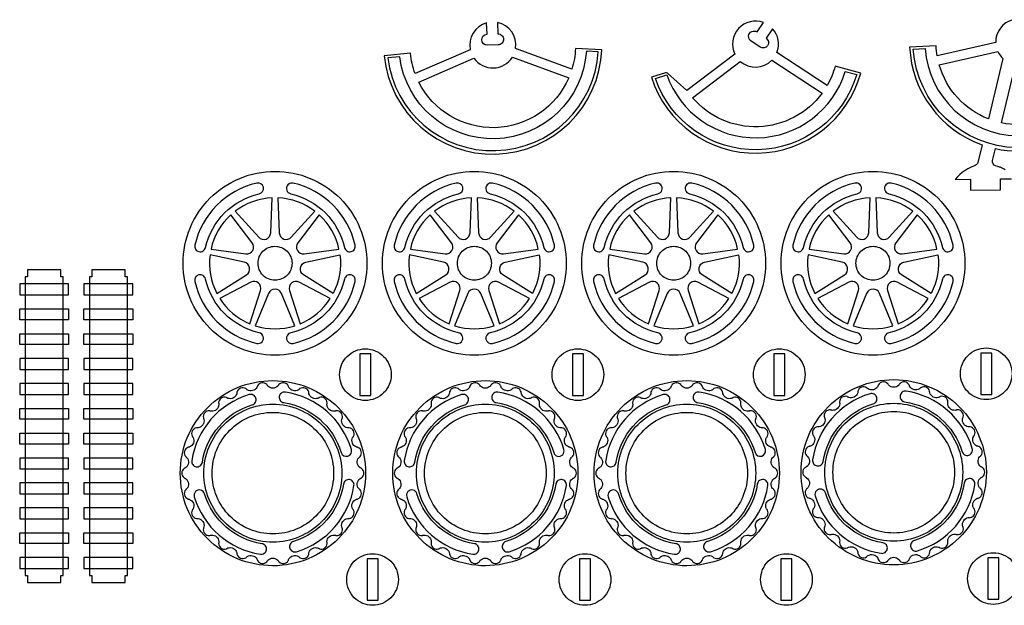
# Model space of a CAD drawing. Extents: x 792.4 to 836.1, y 6.7 to 36.6.
# Tile 2 of 8: x 792.7 to 815.2, y 23.2 to 36.6. Entities that reach past the tile are written whole.
import ezdxf

# ---------------------------------------------------------------- set-up
doc = ezdxf.new("R2010")
doc.units = 0
for name, color, linetype in [('EXTERNAL_CUT', 1, 'CONTINUOUS'), ('INTERNAL_CUT', 5, 'CONTINUOUS'), ('KERF_POCKET_CUT_3MM', 6, 'CONTINUOUS'), ('POCKET_CUT_1_1MM', 3, 'CONTINUOUS')]:
    doc.layers.add(name, color=color, linetype=linetype)

msp = doc.modelspace()

# ---------------------------------------------------------------- linework, layer by layer
at = {"layer": 'EXTERNAL_CUT', "flags": 128}
for points in [[(805.296, 35.488), (804.006, 35.961, 0.396409), (803.597, 36.553), (803.604, 36.292, -0.414214), (803.733, 36.171, -0.414214), (803.612, 36.043), (803.362, 36.035, -1), (803.355, 36.285), (803.347, 36.546, 0.396409), (802.973, 35.931), (801.712, 35.385, -0.063208), (801.605, 35.849), (801.003, 35.788, 0.930566), (805.98, 35.932), (805.377, 35.958, -0.063208), (805.296, 35.488)], [(807.115, 35.3, 0.744898), (811.897, 35.392), (811.315, 35.554, -0.063208), (811.131, 35.115), (809.981, 35.867, 0.284687), (809.883, 36.411), (809.736, 36.196, -1), (809.596, 35.99), (809.389, 36.131, -1), (809.53, 36.337), (809.677, 36.552, 0.676762), (809.019, 35.832), (807.926, 35), (807.483, 35.391, 0.263922), (807.432, 35.401), (807.115, 35.3)], [(815.379, 36.617, 0.349016), (814.985, 36.096), (813.646, 35.788, -0.030871), (813.621, 36.02), (813.017, 35.991, 0.304486), (814.674, 33.757), (814.578, 33.355, -0.237553), (814.517, 33.283), (814.422, 33.243), (814.35, 33.207), (814.283, 33.168), (814.22, 33.124), (814.163, 33.077), (814.11, 33.024), (814.061, 32.966), (814.409, 32.969), (814.411, 32.719), (815.094, 32.725), (815.092, 32.975), (815.347, 32.977)], [(815.198, 33.187), (815.18, 33.199), (815.162, 33.209), (815.145, 33.218), (815.129, 33.226), (815.114, 33.232), (815.098, 33.238), (815.084, 33.243), (815.07, 33.247), (815.056, 33.251), (815.043, 33.255), (815.031, 33.259), (814.981, 33.275, -0.38801), (814.913, 33.399), (814.978, 33.67, 0.454969), (817.999, 35.914)], [(817.396, 35.961, -0.45294), (815.119, 34.258), (815.439, 35.588, 0.955312)], [(800.61, 31.048, -0.414214), (798.508, 28.946, -0.414214), (796.407, 31.048, -0.414214), (798.508, 33.15, -0.414214), (800.61, 31.048)], [(805.167, 31.048, -0.414214), (803.065, 28.946, -0.414214), (800.963, 31.048, -0.414214), (803.065, 33.15, -0.414214), (805.167, 31.048)], [(809.724, 31.048, -0.414214), (807.622, 28.946, -0.414214), (805.52, 31.048, -0.414214), (807.622, 33.15, -0.414214), (809.724, 31.048)], [(814.281, 31.048, -0.414214), (812.179, 28.946, -0.414214), (810.077, 31.048, -0.414214), (812.179, 33.15, -0.414214), (814.281, 31.048)], [(801.165, 28.501, -0.414214), (800.575, 27.911, -0.414214), (799.985, 28.501, -0.414214), (800.575, 29.091, -0.414214), (801.165, 28.501)], [(806.022, 28.501, -0.414214), (805.432, 27.911, -0.414214), (804.842, 28.501, -0.414214), (805.432, 29.091, -0.414214), (806.022, 28.501)], [(810.627, 28.501, -0.414214), (810.037, 27.911, -0.414214), (809.447, 28.501, -0.414214), (810.037, 29.091, -0.414214), (810.627, 28.501)], [(815.358, 28.522, -0.414214), (814.768, 27.932, -0.414214), (814.178, 28.522, -0.414214), (814.768, 29.112, -0.414214), (815.358, 28.522)], [(799.284, 24.432, -0.203461), (799.363, 24.528, -0.203461), (799.487, 24.538, -0.0722), (799.507, 24.528, 0.068231), (799.523, 24.52, 0.239296), (799.642, 24.536, 0.239296), (799.699, 24.641, 0.068231), (799.697, 24.659, -0.0722), (799.695, 24.682, -0.203461), (799.748, 24.794, -0.203461), (799.866, 24.834, -0.0722), (799.888, 24.829, 0.068231), (799.906, 24.825, 0.239296), (800.017, 24.869, 0.239296), (800.048, 24.985, 0.068231), (800.041, 25.002, -0.0722), (800.034, 25.023, -0.203461), (800.059, 25.145, -0.203461), (800.164, 25.211, -0.0722), (800.187, 25.212, 0.068231), (800.205, 25.212, 0.239296), (800.302, 25.282, 0.239296), (800.304, 25.401, 0.068231), (800.294, 25.416, -0.0722), (800.281, 25.435, -0.203461), (800.277, 25.56, -0.203461), (800.363, 25.65, -0.0722), (800.385, 25.655, 0.068231), (800.402, 25.66, 0.239296), (800.48, 25.751, 0.239296), (800.453, 25.867, 0.068231), (800.44, 25.88, -0.0722), (800.423, 25.895, -0.203461), (800.389, 26.015, -0.203461), (800.451, 26.122, -0.0722), (800.471, 26.133, 0.068231), (800.487, 26.142, 0.239296), (800.541, 26.249, 0.239296), (800.487, 26.356, 0.068231), (800.471, 26.364, -0.0722), (800.451, 26.375, -0.203461), (800.389, 26.483, -0.203461), (800.423, 26.603, -0.0722), (800.44, 26.618, 0.068231), (800.453, 26.63, 0.239296), (800.48, 26.747, 0.239296), (800.402, 26.838, 0.068231), (800.385, 26.842, -0.0722), (800.363, 26.848, -0.203461), (800.277, 26.938, -0.203461), (800.281, 27.062, -0.0722), (800.294, 27.081, 0.068231), (800.304, 27.096, 0.239296), (800.302, 27.216, 0.239296), (800.205, 27.286, 0.068231), (800.187, 27.286, -0.0722), (800.164, 27.286, -0.203461), (800.059, 27.353, -0.203461), (800.034, 27.475, -0.0722), (800.041, 27.496, 0.068231), (800.048, 27.513, 0.239296), (800.017, 27.629, 0.239296), (799.906, 27.673, 0.068231), (799.888, 27.669, -0.0722), (799.866, 27.664, -0.203461), (799.748, 27.703, -0.203461), (799.695, 27.816, -0.0722), (799.697, 27.838, 0.068231), (799.699, 27.856, 0.239296), (799.642, 27.962, 0.239296), (799.523, 27.978, 0.068231), (799.507, 27.97, -0.0722), (799.487, 27.959, -0.203461), (799.363, 27.97, -0.203461), (799.284, 28.066, -0.0722), (799.281, 28.088, 0.068231), (799.278, 28.106, 0.239296), (799.197, 28.195, 0.239296), (799.078, 28.182, 0.068231), (799.065, 28.17, -0.0722), (799.047, 28.156, -0.203461), (798.924, 28.136, -0.203461), (798.825, 28.21, -0.0722), (798.816, 28.232, 0.068231), (798.81, 28.248, 0.239296), (798.71, 28.315, 0.239296), (798.598, 28.274, 0.068231), (798.587, 28.259, -0.0722), (798.574, 28.241, -0.203461), (798.459, 28.192, -0.203461), (798.345, 28.241, -0.0722), (798.332, 28.259, 0.068231), (798.321, 28.274, 0.239296), (798.208, 28.315, 0.239296), (798.109, 28.248, 0.068231), (798.102, 28.232, -0.0722), (798.094, 28.21, -0.203461), (797.994, 28.136, -0.203461), (797.871, 28.156, -0.0722), (797.854, 28.17, 0.068231), (797.84, 28.182, 0.239296), (797.721, 28.195, 0.239296), (797.641, 28.106, 0.068231), (797.638, 28.088, -0.0722), (797.635, 28.066, -0.203461), (797.556, 27.97, -0.203461), (797.432, 27.959, -0.0722), (797.412, 27.97, 0.068231), (797.396, 27.978, 0.239296), (797.277, 27.962, 0.239296), (797.22, 27.856, 0.068231), (797.222, 27.838, -0.0722), (797.224, 27.816, -0.203461), (797.171, 27.703, -0.203461), (797.053, 27.664, -0.0722), (797.03, 27.669, 0.068231), (797.013, 27.673, 0.239296), (796.901, 27.629, 0.239296), (796.871, 27.513, 0.068231), (796.877, 27.496, -0.0722), (796.885, 27.475, -0.203461), (796.86, 27.353, -0.203461), (796.755, 27.286, -0.0722), (796.732, 27.286, 0.068231), (796.714, 27.286, 0.239296), (796.616, 27.216, 0.239296), (796.615, 27.096, 0.068231), (796.625, 27.081, -0.0722), (796.637, 27.062, -0.203461), (796.642, 26.938, -0.203461), (796.556, 26.848, -0.0722), (796.534, 26.842, 0.068231), (796.517, 26.838, 0.239296), (796.438, 26.747, 0.239296), (796.466, 26.63, 0.068231), (796.479, 26.618, -0.0722), (796.496, 26.603, -0.203461), (796.53, 26.483, -0.203461), (796.468, 26.375, -0.0722), (796.448, 26.364, 0.068231), (796.432, 26.356, 0.239296), (796.378, 26.249, 0.239296), (796.432, 26.142, 0.068231), (796.448, 26.133, -0.0722), (796.468, 26.122, -0.203461), (796.53, 26.015, -0.203461), (796.496, 25.895, -0.0722), (796.479, 25.88, 0.068231), (796.466, 25.867, 0.239296), (796.438, 25.751, 0.239296), (796.517, 25.66, 0.068231), (796.534, 25.655, -0.0722), (796.556, 25.65, -0.203461), (796.642, 25.56, -0.203461), (796.637, 25.435, -0.0722), (796.625, 25.416, 0.068231), (796.615, 25.401, 0.239296), (796.616, 25.282, 0.239296), (796.714, 25.212, 0.068231), (796.732, 25.212, -0.0722), (796.755, 25.211, -0.203461), (796.86, 25.145, -0.203461), (796.885, 25.023, -0.0722), (796.877, 25.002, 0.068231), (796.871, 24.985, 0.239296), (796.901, 24.869, 0.239296), (797.013, 24.825, 0.068231), (797.03, 24.829, -0.0722), (797.053, 24.834, -0.203461), (797.171, 24.794, -0.203461), (797.224, 24.682, -0.0722), (797.222, 24.659, 0.068231), (797.22, 24.641, 0.239296), (797.277, 24.536, 0.239296), (797.396, 24.52, 0.068231), (797.412, 24.528, -0.0722), (797.432, 24.538, -0.203461), (797.556, 24.528, -0.203461), (797.635, 24.432, -0.0722), (797.638, 24.409, 0.068231), (797.641, 24.391, 0.239296), (797.721, 24.303, 0.239296), (797.84, 24.315, 0.068231), (797.854, 24.327, -0.0722), (797.871, 24.342, -0.203461), (797.994, 24.362, -0.203461), (798.094, 24.287, -0.0722), (798.102, 24.266, 0.068231), (798.109, 24.249, 0.239296), (798.208, 24.183, 0.239296), (798.321, 24.224, 0.068231), (798.332, 24.238, -0.0722), (798.345, 24.257, -0.203461), (798.459, 24.305, -0.203461), (798.574, 24.257, -0.0722), (798.587, 24.238, 0.068231), (798.598, 24.224, 0.239296), (798.71, 24.183, 0.239296), (798.81, 24.249, 0.068231), (798.816, 24.266, -0.0722), (798.825, 24.287, -0.203461), (798.924, 24.362, -0.203461), (799.047, 24.342, -0.0722), (799.065, 24.327, 0.068231), (799.078, 24.315, 0.239296), (799.197, 24.303, 0.239296), (799.278, 24.391, 0.068231), (799.281, 24.409, -0.0722), (799.284, 24.432)], [(804.141, 24.432, -0.203461), (804.22, 24.528, -0.203461), (804.344, 24.538, -0.0722), (804.364, 24.528, 0.068231), (804.38, 24.52, 0.239296), (804.499, 24.536, 0.239296), (804.556, 24.641, 0.068231), (804.554, 24.659, -0.0722), (804.552, 24.682, -0.203461), (804.605, 24.794, -0.203461), (804.723, 24.834, -0.0722), (804.745, 24.829, 0.068231), (804.763, 24.825, 0.239296), (804.874, 24.869, 0.239296), (804.905, 24.985, 0.068231), (804.899, 25.002, -0.0722), (804.891, 25.023, -0.203461), (804.916, 25.145, -0.203461), (805.021, 25.211, -0.0722), (805.044, 25.212, 0.068231), (805.062, 25.212, 0.239296), (805.16, 25.282, 0.239296), (805.161, 25.401, 0.068231), (805.151, 25.416, -0.0722), (805.138, 25.435, -0.203461), (805.134, 25.56, -0.203461), (805.22, 25.65, -0.0722), (805.242, 25.655, 0.068231), (805.259, 25.66, 0.239296), (805.337, 25.751, 0.239296), (805.31, 25.867, 0.068231), (805.297, 25.88, -0.0722), (805.28, 25.895, -0.203461), (805.246, 26.015, -0.203461), (805.308, 26.122, -0.0722), (805.328, 26.133, 0.068231), (805.344, 26.142, 0.239296), (805.398, 26.249, 0.239296), (805.344, 26.356, 0.068231), (805.328, 26.364, -0.0722), (805.308, 26.375, -0.203461), (805.246, 26.483, -0.203461), (805.28, 26.603, -0.0722), (805.297, 26.618, 0.068231), (805.31, 26.63, 0.239296), (805.337, 26.747, 0.239296), (805.259, 26.838, 0.068231), (805.242, 26.842, -0.0722), (805.22, 26.848, -0.203461), (805.134, 26.938, -0.203461), (805.138, 27.062, -0.0722), (805.151, 27.081, 0.068231), (805.161, 27.096, 0.239296), (805.16, 27.216, 0.239296), (805.062, 27.286, 0.068231), (805.044, 27.286, -0.0722), (805.021, 27.286, -0.203461), (804.916, 27.353, -0.203461), (804.891, 27.475, -0.0722), (804.899, 27.496, 0.068231), (804.905, 27.513, 0.239296), (804.874, 27.629, 0.239296), (804.763, 27.673, 0.068231), (804.745, 27.669, -0.0722), (804.723, 27.664, -0.203461), (804.605, 27.703, -0.203461), (804.552, 27.816, -0.0722), (804.554, 27.838, 0.068231), (804.556, 27.856, 0.239296), (804.499, 27.962, 0.239296), (804.38, 27.978, 0.068231), (804.364, 27.97, -0.0722), (804.344, 27.959, -0.203461), (804.22, 27.97, -0.203461), (804.141, 28.066, -0.0722), (804.138, 28.088, 0.068231), (804.135, 28.106, 0.239296), (804.055, 28.195, 0.239296), (803.935, 28.182, 0.068231), (803.922, 28.17, -0.0722), (803.904, 28.156, -0.203461), (803.782, 28.136, -0.203461), (803.682, 28.21, -0.0722), (803.674, 28.232, 0.068231), (803.667, 28.248, 0.239296), (803.567, 28.315, 0.239296), (803.455, 28.274, 0.068231), (803.444, 28.259, -0.0722), (803.431, 28.241, -0.203461), (803.317, 28.192, -0.203461), (803.202, 28.241, -0.0722), (803.189, 28.259, 0.068231), (803.178, 28.274, 0.239296), (803.066, 28.315, 0.239296), (802.966, 28.248, 0.068231), (802.959, 28.232, -0.0722), (802.951, 28.21, -0.203461), (802.851, 28.136, -0.203461), (802.729, 28.156, -0.0722), (802.711, 28.17, 0.068231), (802.698, 28.182, 0.239296), (802.578, 28.195, 0.239296), (802.498, 28.106, 0.068231), (802.495, 28.088, -0.0722), (802.492, 28.066, -0.203461), (802.413, 27.97, -0.203461), (802.289, 27.959, -0.0722), (802.269, 27.97, 0.068231), (802.253, 27.978, 0.239296), (802.134, 27.962, 0.239296), (802.077, 27.856, 0.068231), (802.079, 27.838, -0.0722), (802.081, 27.816, -0.203461), (802.028, 27.703, -0.203461), (801.91, 27.664, -0.0722), (801.888, 27.669, 0.068231), (801.87, 27.673, 0.239296), (801.759, 27.629, 0.239296), (801.728, 27.513, 0.068231), (801.734, 27.496, -0.0722), (801.742, 27.475, -0.203461), (801.717, 27.353, -0.203461), (801.612, 27.286, -0.0722), (801.589, 27.286, 0.068231), (801.571, 27.286, 0.239296), (801.474, 27.216, 0.239296), (801.472, 27.096, 0.068231), (801.482, 27.081, -0.0722), (801.495, 27.062, -0.203461), (801.499, 26.938, -0.203461), (801.413, 26.848, -0.0722), (801.391, 26.842, 0.068231), (801.374, 26.838, 0.239296), (801.296, 26.747, 0.239296), (801.323, 26.63, 0.068231), (801.336, 26.618, -0.0722), (801.353, 26.603, -0.203461), (801.387, 26.483, -0.203461), (801.325, 26.375, -0.0722), (801.305, 26.364, 0.068231), (801.289, 26.356, 0.239296), (801.235, 26.249, 0.239296), (801.289, 26.142, 0.068231), (801.305, 26.133, -0.0722), (801.325, 26.122, -0.203461), (801.387, 26.015, -0.203461), (801.353, 25.895, -0.0722), (801.336, 25.88, 0.068231), (801.323, 25.867, 0.239296), (801.296, 25.751, 0.239296), (801.374, 25.66, 0.068231), (801.391, 25.655, -0.0722), (801.413, 25.65, -0.203461), (801.499, 25.56, -0.203461), (801.495, 25.435, -0.0722), (801.482, 25.416, 0.068231), (801.472, 25.401, 0.239296), (801.474, 25.282, 0.239296), (801.571, 25.212, 0.068231), (801.589, 25.212, -0.0722), (801.612, 25.211, -0.203461), (801.717, 25.145, -0.203461), (801.742, 25.023, -0.0722), (801.734, 25.002, 0.068231), (801.728, 24.985, 0.239296), (801.759, 24.869, 0.239296), (801.87, 24.825, 0.068231), (801.888, 24.829, -0.0722), (801.91, 24.834, -0.203461), (802.028, 24.794, -0.203461), (802.081, 24.682, -0.0722), (802.079, 24.659, 0.068231), (802.077, 24.641, 0.239296), (802.134, 24.536, 0.239296), (802.253, 24.52, 0.068231), (802.269, 24.528, -0.0722), (802.289, 24.538, -0.203461), (802.413, 24.528, -0.203461), (802.492, 24.432, -0.0722), (802.495, 24.409, 0.068231), (802.498, 24.391, 0.239296), (802.578, 24.303, 0.239296), (802.698, 24.315, 0.068231), (802.711, 24.327, -0.0722), (802.729, 24.342, -0.203461), (802.851, 24.362, -0.203461), (802.951, 24.287, -0.0722), (802.959, 24.266, 0.068231), (802.966, 24.249, 0.239296), (803.066, 24.183, 0.239296), (803.178, 24.224, 0.068231), (803.189, 24.238, -0.0722), (803.202, 24.257, -0.203461), (803.317, 24.305, -0.203461), (803.431, 24.257, -0.0722), (803.444, 24.238, 0.068231), (803.455, 24.224, 0.239296), (803.567, 24.183, 0.239296), (803.667, 24.249, 0.068231), (803.674, 24.266, -0.0722), (803.682, 24.287, -0.203461), (803.782, 24.362, -0.203461), (803.904, 24.342, -0.0722), (803.922, 24.327, 0.068231), (803.935, 24.315, 0.239296), (804.055, 24.303, 0.239296), (804.135, 24.391, 0.068231), (804.138, 24.409, -0.0722), (804.141, 24.432)], [(808.746, 24.432, -0.203461), (808.825, 24.528, -0.203461), (808.949, 24.538, -0.0722), (808.969, 24.528, 0.068231), (808.985, 24.52, 0.239296), (809.104, 24.536, 0.239296), (809.161, 24.641, 0.068231), (809.159, 24.659, -0.0722), (809.157, 24.682, -0.203461), (809.21, 24.794, -0.203461), (809.328, 24.834, -0.0722), (809.35, 24.829, 0.068231), (809.368, 24.825, 0.239296), (809.479, 24.869, 0.239296), (809.51, 24.985, 0.068231), (809.504, 25.002, -0.0722), (809.496, 25.023, -0.203461), (809.521, 25.145, -0.203461), (809.626, 25.211, -0.0722), (809.649, 25.212, 0.068231), (809.667, 25.212, 0.239296), (809.765, 25.282, 0.239296), (809.766, 25.401, 0.068231), (809.756, 25.416, -0.0722), (809.743, 25.435, -0.203461), (809.739, 25.56, -0.203461), (809.825, 25.65, -0.0722), (809.847, 25.655, 0.068231), (809.864, 25.66, 0.239296), (809.942, 25.751, 0.239296), (809.915, 25.867, 0.068231), (809.902, 25.88, -0.0722), (809.885, 25.895, -0.203461), (809.851, 26.015, -0.203461), (809.913, 26.122, -0.0722), (809.933, 26.133, 0.068231), (809.949, 26.142, 0.239296), (810.003, 26.249, 0.239296), (809.949, 26.356, 0.068231), (809.933, 26.364, -0.0722), (809.913, 26.375, -0.203461), (809.851, 26.483, -0.203461), (809.885, 26.603, -0.0722), (809.902, 26.618, 0.068231), (809.915, 26.63, 0.239296), (809.942, 26.747, 0.239296), (809.864, 26.838, 0.068231), (809.847, 26.842, -0.0722), (809.825, 26.848, -0.203461), (809.739, 26.938, -0.203461), (809.743, 27.062, -0.0722), (809.756, 27.081, 0.068231), (809.766, 27.096, 0.239296), (809.765, 27.216, 0.239296), (809.667, 27.286, 0.068231), (809.649, 27.286, -0.0722), (809.626, 27.286, -0.203461), (809.521, 27.353, -0.203461), (809.496, 27.475, -0.0722), (809.504, 27.496, 0.068231), (809.51, 27.513, 0.239296), (809.479, 27.629, 0.239296), (809.368, 27.673, 0.068231), (809.35, 27.669, -0.0722), (809.328, 27.664, -0.203461), (809.21, 27.703, -0.203461), (809.157, 27.816, -0.0722), (809.159, 27.838, 0.068231), (809.161, 27.856, 0.239296), (809.104, 27.962, 0.239296), (808.985, 27.978, 0.068231), (808.969, 27.97, -0.0722), (808.949, 27.959, -0.203461), (808.825, 27.97, -0.203461), (808.746, 28.066, -0.0722), (808.743, 28.088, 0.068231), (808.74, 28.106, 0.239296), (808.66, 28.195, 0.239296), (808.54, 28.182, 0.068231), (808.527, 28.17, -0.0722), (808.509, 28.156, -0.203461), (808.387, 28.136, -0.203461), (808.287, 28.21, -0.0722), (808.279, 28.232, 0.068231), (808.272, 28.248, 0.239296), (808.172, 28.315, 0.239296), (808.06, 28.274, 0.068231), (808.049, 28.259, -0.0722), (808.036, 28.241, -0.203461), (807.922, 28.192, -0.203461), (807.807, 28.241, -0.0722), (807.794, 28.259, 0.068231), (807.783, 28.274, 0.239296), (807.671, 28.315, 0.239296), (807.571, 28.248, 0.068231), (807.564, 28.232, -0.0722), (807.556, 28.21, -0.203461), (807.456, 28.136, -0.203461), (807.334, 28.156, -0.0722), (807.316, 28.17, 0.068231), (807.303, 28.182, 0.239296), (807.183, 28.195, 0.239296), (807.103, 28.106, 0.068231), (807.1, 28.088, -0.0722), (807.097, 28.066, -0.203461), (807.018, 27.97, -0.203461), (806.894, 27.959, -0.0722), (806.874, 27.97, 0.068231), (806.858, 27.978, 0.239296), (806.739, 27.962, 0.239296), (806.682, 27.856, 0.068231), (806.684, 27.838, -0.0722), (806.686, 27.816, -0.203461), (806.633, 27.703, -0.203461), (806.515, 27.664, -0.0722), (806.493, 27.669, 0.068231), (806.475, 27.673, 0.239296), (806.364, 27.629, 0.239296), (806.333, 27.513, 0.068231), (806.34, 27.496, -0.0722), (806.347, 27.475, -0.203461), (806.322, 27.353, -0.203461), (806.217, 27.286, -0.0722), (806.194, 27.286, 0.068231), (806.176, 27.286, 0.239296), (806.079, 27.216, 0.239296), (806.077, 27.096, 0.068231), (806.087, 27.081, -0.0722), (806.1, 27.062, -0.203461), (806.104, 26.938, -0.203461), (806.018, 26.848, -0.0722), (805.996, 26.842, 0.068231), (805.979, 26.838, 0.239296), (805.901, 26.747, 0.239296), (805.928, 26.63, 0.068231), (805.941, 26.618, -0.0722), (805.958, 26.603, -0.203461), (805.992, 26.483, -0.203461), (805.93, 26.375, -0.0722), (805.91, 26.364, 0.068231), (805.894, 26.356, 0.239296), (805.84, 26.249, 0.239296), (805.894, 26.142, 0.068231), (805.91, 26.133, -0.0722), (805.93, 26.122, -0.203461), (805.992, 26.015, -0.203461), (805.958, 25.895, -0.0722), (805.941, 25.88, 0.068231), (805.928, 25.867, 0.239296), (805.901, 25.751, 0.239296), (805.979, 25.66, 0.068231), (805.996, 25.655, -0.0722), (806.018, 25.65, -0.203461), (806.104, 25.56, -0.203461), (806.1, 25.435, -0.0722), (806.087, 25.416, 0.068231), (806.077, 25.401, 0.239296), (806.079, 25.282, 0.239296), (806.176, 25.212, 0.068231), (806.194, 25.212, -0.0722), (806.217, 25.211, -0.203461), (806.322, 25.145, -0.203461), (806.347, 25.023, -0.0722), (806.34, 25.002, 0.068231), (806.333, 24.985, 0.239296), (806.364, 24.869, 0.239296), (806.475, 24.825, 0.068231), (806.493, 24.829, -0.0722), (806.515, 24.834, -0.203461), (806.633, 24.794, -0.203461), (806.686, 24.682, -0.0722), (806.684, 24.659, 0.068231), (806.682, 24.641, 0.239296), (806.739, 24.536, 0.239296), (806.858, 24.52, 0.068231), (806.874, 24.528, -0.0722), (806.894, 24.538, -0.203461), (807.018, 24.528, -0.203461), (807.097, 24.432, -0.0722), (807.1, 24.409, 0.068231), (807.103, 24.391, 0.239296), (807.183, 24.303, 0.239296), (807.303, 24.315, 0.068231), (807.316, 24.327, -0.0722), (807.334, 24.342, -0.203461), (807.456, 24.362, -0.203461), (807.556, 24.287, -0.0722), (807.564, 24.266, 0.068231), (807.571, 24.249, 0.239296), (807.671, 24.183, 0.239296), (807.783, 24.224, 0.068231), (807.794, 24.238, -0.0722), (807.807, 24.257, -0.203461), (807.922, 24.305, -0.203461), (808.036, 24.257, -0.0722), (808.049, 24.238, 0.068231), (808.06, 24.224, 0.239296), (808.172, 24.183, 0.239296), (808.272, 24.249, 0.068231), (808.279, 24.266, -0.0722), (808.287, 24.287, -0.203461), (808.387, 24.362, -0.203461), (808.509, 24.342, -0.0722), (808.527, 24.327, 0.068231), (808.54, 24.315, 0.239296), (808.66, 24.303, 0.239296), (808.74, 24.391, 0.068231), (808.743, 24.409, -0.0722), (808.746, 24.432)], [(813.477, 24.452, -0.203461), (813.556, 24.549, -0.203461), (813.68, 24.559, -0.0722), (813.7, 24.549, 0.068231), (813.716, 24.54, 0.239296), (813.835, 24.557, 0.239296), (813.892, 24.662, 0.068231), (813.89, 24.68, -0.0722), (813.888, 24.703, -0.203461), (813.942, 24.815, -0.203461), (814.06, 24.854, -0.0722), (814.082, 24.849, 0.068231), (814.099, 24.845, 0.239296), (814.211, 24.889, 0.239296), (814.241, 25.005, 0.068231), (814.235, 25.022, -0.0722), (814.227, 25.044, -0.203461), (814.252, 25.166, -0.203461), (814.357, 25.232, -0.0722), (814.38, 25.233, 0.068231), (814.398, 25.233, 0.239296), (814.496, 25.302, 0.239296), (814.498, 25.422, 0.068231), (814.487, 25.437, -0.0722), (814.475, 25.456, -0.203461), (814.47, 25.58, -0.203461), (814.556, 25.67, -0.0722), (814.578, 25.676, 0.068231), (814.596, 25.681, 0.239296), (814.674, 25.771, 0.239296), (814.647, 25.888, 0.068231), (814.633, 25.9, -0.0722), (814.617, 25.916, -0.203461), (814.582, 26.035, -0.203461), (814.644, 26.143, -0.0722), (814.664, 26.154, 0.068231), (814.68, 26.163, 0.239296), (814.734, 26.27, 0.239296), (814.68, 26.376, 0.068231), (814.664, 26.385, -0.0722), (814.644, 26.396, -0.203461), (814.582, 26.504, -0.203461), (814.617, 26.623, -0.0722), (814.633, 26.639, 0.068231), (814.647, 26.651, 0.239296), (814.674, 26.768, 0.239296), (814.596, 26.858, 0.068231), (814.578, 26.863, -0.0722), (814.556, 26.869, -0.203461), (814.47, 26.959, -0.203461), (814.475, 27.083, -0.0722), (814.487, 27.102, 0.068231), (814.498, 27.117, 0.239296), (814.496, 27.237, 0.239296), (814.398, 27.306, 0.068231), (814.38, 27.306, -0.0722), (814.357, 27.307, -0.203461), (814.252, 27.374, -0.203461), (814.227, 27.495, -0.0722), (814.235, 27.517, 0.068231), (814.241, 27.534, 0.239296), (814.211, 27.65, 0.239296), (814.099, 27.694, 0.068231), (814.082, 27.69, -0.0722), (814.06, 27.685, -0.424495), (813.888, 27.837, -0.0722), (813.89, 27.859, 0.068231), (813.892, 27.877, 0.239296), (813.835, 27.983, 0.239296), (813.716, 27.999, 0.068231), (813.7, 27.99, -0.0722), (813.68, 27.98, -0.203461), (813.556, 27.99, -0.203461), (813.477, 28.087, -0.0722), (813.474, 28.109, 0.068231), (813.472, 28.127, 0.239296), (813.391, 28.216, 0.239296), (813.272, 28.203, 0.068231), (813.258, 28.191, -0.0722), (813.241, 28.176, -0.203461), (813.118, 28.156, -0.203461), (813.018, 28.231, -0.0722), (813.01, 28.252, 0.068231), (813.003, 28.269, 0.239296), (812.904, 28.336, 0.239296), (812.791, 28.295, 0.068231), (812.781, 28.28, -0.0722), (812.767, 28.262, -0.203461), (812.653, 28.213, -0.203461), (812.538, 28.262, -0.0722), (812.525, 28.28, 0.068231), (812.515, 28.295, 0.239296), (812.402, 28.336, 0.239296), (812.302, 28.269, 0.068231), (812.296, 28.252, -0.0722), (812.287, 28.231, -0.203461), (812.188, 28.156, -0.203461), (812.065, 28.176, -0.0722), (812.048, 28.191, 0.068231), (812.034, 28.203, 0.239296), (811.915, 28.216, 0.239296), (811.834, 28.127, 0.068231), (811.832, 28.109, -0.0722), (811.829, 28.087, -0.203461), (811.75, 27.99, -0.203461), (811.626, 27.98, -0.0722), (811.605, 27.99, 0.068231), (811.589, 27.999, 0.239296), (811.47, 27.983, 0.239296), (811.413, 27.877, 0.068231), (811.415, 27.859, -0.0722), (811.418, 27.837, -0.203461), (811.364, 27.724, -0.203461), (811.246, 27.685, -0.0722), (811.224, 27.69, 0.068231), (811.206, 27.694, 0.239296), (811.095, 27.65, 0.239296), (811.065, 27.534, 0.068231), (811.071, 27.517, -0.0722), (811.079, 27.495, -0.203461), (811.053, 27.374, -0.203461), (810.948, 27.307, -0.0722), (810.926, 27.306, 0.068231), (810.908, 27.306, 0.239296), (810.81, 27.237, 0.239296), (810.808, 27.117, 0.068231), (810.818, 27.102, -0.0722), (810.831, 27.083, -0.203461), (810.836, 26.959, -0.203461), (810.75, 26.869, -0.0722), (810.728, 26.863, 0.068231), (810.71, 26.858, 0.239296), (810.632, 26.768, 0.239296), (810.659, 26.651, 0.068231), (810.672, 26.639, -0.0722), (810.689, 26.623, -0.203461), (810.724, 26.504, -0.203461), (810.662, 26.396, -0.0722), (810.642, 26.385, 0.068231), (810.626, 26.376, 0.239296), (810.571, 26.27, 0.239296), (810.626, 26.163, 0.068231), (810.642, 26.154, -0.0722), (810.662, 26.143, -0.203461), (810.724, 26.035, -0.203461), (810.689, 25.916, -0.0722), (810.672, 25.9, 0.068231), (810.659, 25.888, 0.239296), (810.632, 25.771, 0.239296), (810.71, 25.681, 0.068231), (810.728, 25.676, -0.0722), (810.75, 25.67, -0.203461), (810.836, 25.58, -0.203461), (810.831, 25.456, -0.0722), (810.818, 25.437, 0.068231), (810.808, 25.422, 0.239296), (810.81, 25.302, 0.239296), (810.908, 25.233, 0.068231), (810.926, 25.233, -0.0722), (810.948, 25.232, -0.203461), (811.053, 25.166, -0.203461), (811.079, 25.044, -0.0722), (811.071, 25.022, 0.068231), (811.065, 25.005, 0.239296), (811.095, 24.889, 0.239296), (811.206, 24.845, 0.068231), (811.224, 24.849, -0.0722), (811.246, 24.854, -0.203461), (811.364, 24.815, -0.203461), (811.418, 24.703, -0.0722), (811.415, 24.68, 0.068231), (811.413, 24.662, 0.239296), (811.47, 24.557, 0.239296), (811.589, 24.54, 0.068231), (811.605, 24.549, -0.0722), (811.626, 24.559, -0.203461), (811.75, 24.549, -0.203461), (811.829, 24.452, -0.0722), (811.832, 24.43, 0.068231), (811.834, 24.412, 0.239296), (811.915, 24.323, 0.239296), (812.034, 24.336, 0.068231), (812.048, 24.348, -0.0722), (812.065, 24.363, -0.203461), (812.188, 24.383, -0.203461), (812.287, 24.308, -0.0722), (812.296, 24.287, 0.068231), (812.302, 24.27, 0.239296), (812.402, 24.203, 0.239296), (812.515, 24.244, 0.068231), (812.525, 24.259, -0.0722), (812.538, 24.278, -0.424494), (812.767, 24.278, -0.0722), (812.781, 24.259, 0.068231), (812.791, 24.244, 0.239296), (812.904, 24.203, 0.239296), (813.003, 24.27, 0.068231), (813.01, 24.287, -0.0722), (813.018, 24.308, -0.203461), (813.118, 24.383, -0.203461), (813.241, 24.363, -0.0722), (813.258, 24.348, 0.068231), (813.272, 24.336, 0.239296), (813.391, 24.323, 0.239296), (813.472, 24.412, 0.068231), (813.474, 24.43, -0.0722), (813.477, 24.452)], [(804.706, 26.249, -0.414214), (803.317, 24.859, -0.414214), (801.927, 26.249, -0.414214), (803.317, 27.639, -0.414214), (804.706, 26.249)], [(809.311, 26.249, -0.414214), (807.922, 24.859, -0.414214), (806.532, 26.249, -0.414214), (807.922, 27.639, -0.414214), (809.311, 26.249)], [(801.328, 23.817, -0.414214), (800.738, 23.227, -0.414214), (800.148, 23.817, -0.414214), (800.738, 24.407, -0.414214), (801.328, 23.817)], [(806.185, 23.817, -0.414214), (805.595, 23.227, -0.414214), (805.005, 23.817, -0.414214), (805.595, 24.407, -0.414214), (806.185, 23.817)], [(810.79, 23.817, -0.414214), (810.2, 23.227, -0.414214), (809.61, 23.817, -0.414214), (810.2, 24.407, -0.414214), (810.79, 23.817)], [(815.521, 23.838, -0.414214), (814.931, 23.248, -0.414214), (814.341, 23.838, -0.414214), (814.931, 24.428, -0.414214), (815.521, 23.838)]]:
    msp.add_lwpolyline(points, format="xyb", dxfattribs=at)
for points in [[(793.611, 23.749), (793.611, 23.906), (793.664, 23.906), (793.664, 30.737), (793.611, 30.737), (793.611, 30.895), (792.849, 30.895), (792.849, 30.737), (792.797, 30.737), (792.797, 23.906), (792.849, 23.906), (792.849, 23.749), (793.611, 23.749)], [(795.081, 23.749), (795.081, 23.906), (795.133, 23.906), (795.133, 30.737), (795.081, 30.737), (795.081, 30.895), (794.319, 30.895), (794.319, 30.737), (794.266, 30.737), (794.266, 23.906), (794.319, 23.906), (794.319, 23.749), (795.081, 23.749)]]:
    msp.add_lwpolyline(points, dxfattribs=at)
at = {"layer": 'INTERNAL_CUT', "flags": 128}
for points in [[(815.149, 35.728), (814.817, 34.349, -0.232502), (813.693, 35.583), (815.032, 35.891, 0.096231), (815.149, 35.728)], [(805.224, 35.291, -0.63761), (801.795, 35.192), (803.056, 35.738, 0.539478), (803.934, 35.763), (805.224, 35.291)], [(809.146, 35.665, 0.396209), (809.866, 35.691), (811.016, 34.939, -0.483204), (808.053, 34.833), (809.146, 35.665)], [(796.676, 31.463, 0.414214), (796.77, 31.314, 0.414214), (796.92, 31.408, -0.288954), (798.148, 32.636, 1), (798.093, 32.88, 0.288954), (796.676, 31.463)], [(800.097, 31.408, 0.414214), (800.246, 31.314, 0.414214), (800.341, 31.463, 0.288954), (798.924, 32.88, 1), (798.868, 32.636, -0.288954), (800.097, 31.408)], [(801.233, 31.463, 0.414214), (801.327, 31.314, 0.414214), (801.477, 31.408, -0.288954), (802.705, 32.636, 1), (802.65, 32.88, 0.288954), (801.233, 31.463)], [(804.654, 31.408, 0.414214), (804.803, 31.314, 0.414214), (804.897, 31.463, 0.288954), (803.48, 32.88, 1), (803.425, 32.636, -0.288954), (804.654, 31.408)], [(805.79, 31.463, 0.414214), (805.884, 31.314, 0.414214), (806.033, 31.408, -0.288954), (807.262, 32.636, 1), (807.207, 32.88, 0.288954), (805.79, 31.463)], [(809.211, 31.408, 0.414214), (809.36, 31.314, 0.414214), (809.454, 31.463, 0.288954), (808.037, 32.88, 1), (807.982, 32.636, -0.288954), (809.211, 31.408)], [(810.347, 31.463, 0.414214), (810.441, 31.314, 0.414214), (810.59, 31.408, -0.288954), (811.819, 32.636, 1), (811.764, 32.88, 0.288954), (810.347, 31.463)], [(813.767, 31.408, 0.414214), (813.917, 31.314, 0.414214), (814.011, 31.463, 0.288954), (812.594, 32.88, 1), (812.539, 32.636, -0.288954), (813.767, 31.408)], [(798.136, 31.644, 0.670062), (798.41, 31.744), (798.443, 32.544, 0.15389), (797.597, 32.236), (798.136, 31.644)], [(798.607, 31.744, 0.670062), (798.881, 31.644), (799.42, 32.236, 0.15389), (798.574, 32.544), (798.607, 31.744)], [(802.693, 31.644, 0.670062), (802.967, 31.744), (803, 32.544, 0.15389), (802.154, 32.236), (802.693, 31.644)], [(803.163, 31.744, 0.670062), (803.437, 31.644), (803.977, 32.236, 0.15389), (803.131, 32.544), (803.163, 31.744)], [(807.25, 31.644, 0.670062), (807.524, 31.744), (807.557, 32.544, 0.15389), (806.71, 32.236), (807.25, 31.644)], [(807.72, 31.744, 0.670062), (807.994, 31.644), (808.534, 32.236, 0.15389), (807.687, 32.544), (807.72, 31.744)], [(811.806, 31.644, 0.670062), (812.08, 31.744), (812.113, 32.544, 0.15389), (811.267, 32.236), (811.806, 31.644)], [(812.277, 31.744, 0.670062), (812.551, 31.644), (813.09, 32.236, 0.15389), (812.244, 32.544), (812.277, 31.744)], [(797.046, 31.372), (797.84, 31.265, 0.670062), (797.986, 31.518), (797.497, 32.152, 0.15389), (797.046, 31.372)], [(799.177, 31.265), (799.971, 31.372, 0.15389), (799.52, 32.152), (799.031, 31.518, 0.670062), (799.177, 31.265)], [(801.603, 31.372), (802.397, 31.265, 0.670062), (802.542, 31.518), (802.053, 32.152, 0.15389), (801.603, 31.372)], [(803.734, 31.265), (804.527, 31.372, 0.15389), (804.077, 32.152), (803.588, 31.518, 0.670062), (803.734, 31.265)], [(806.16, 31.372), (806.953, 31.265, 0.670062), (807.099, 31.518), (806.61, 32.152, 0.15389), (806.16, 31.372)], [(808.291, 31.265), (809.084, 31.372, 0.15389), (808.634, 32.152), (808.145, 31.518, 0.670062), (808.291, 31.265)], [(810.717, 31.372), (811.51, 31.265, 0.670062), (811.656, 31.518), (811.167, 32.152, 0.15389), (810.717, 31.372)], [(812.847, 31.265), (813.641, 31.372, 0.15389), (813.191, 32.152), (812.701, 31.518, 0.670062), (812.847, 31.265)], [(798.897, 31.048, -0.414214), (798.508, 30.659, -0.414214), (798.12, 31.048, -0.414214), (798.508, 31.436, -0.414214), (798.897, 31.048)], [(803.454, 31.048, -0.414214), (803.065, 30.659, -0.414214), (802.677, 31.048, -0.414214), (803.065, 31.436, -0.414214), (803.454, 31.048)], [(808.01, 31.048, -0.414214), (807.622, 30.659, -0.414214), (807.234, 31.048, -0.414214), (807.622, 31.436, -0.414214), (808.01, 31.048)], [(812.567, 31.048, -0.414214), (812.179, 30.659, -0.414214), (811.79, 31.048, -0.414214), (812.179, 31.436, -0.414214), (812.567, 31.048)], [(797.18, 30.356), (797.856, 30.785, 0.670062), (797.806, 31.072), (797.024, 31.243, 0.15389), (797.18, 30.356)], [(799.837, 30.356), (799.16, 30.785, -0.670062), (799.211, 31.072), (799.993, 31.243, -0.15389), (799.837, 30.356)], [(801.737, 30.356), (802.413, 30.785, 0.670062), (802.363, 31.072), (801.58, 31.243, 0.15389), (801.737, 30.356)], [(804.394, 30.356), (803.717, 30.785, -0.670062), (803.768, 31.072), (804.55, 31.243, -0.15389), (804.394, 30.356)], [(806.294, 30.356), (806.97, 30.785, 0.670062), (806.919, 31.072), (806.137, 31.243, 0.15389), (806.294, 30.356)], [(808.95, 30.356), (808.274, 30.785, -0.670062), (808.325, 31.072), (809.107, 31.243, -0.15389), (808.95, 30.356)], [(810.85, 30.356), (811.527, 30.785, 0.670062), (811.476, 31.072), (810.694, 31.243, 0.15389), (810.85, 30.356)], [(813.507, 30.356), (812.831, 30.785, -0.670062), (812.881, 31.072), (813.664, 31.243, -0.15389), (813.507, 30.356)], [(798.093, 29.216, 1), (798.148, 29.459, -0.288954), (796.92, 30.688, 0.414214), (796.77, 30.782, 0.414214), (796.676, 30.633, 0.288954), (798.093, 29.216)], [(797.935, 29.664), (798.178, 30.427, 0.670062), (797.955, 30.615), (797.245, 30.243, 0.15389), (797.935, 29.664)], [(798.924, 29.216, 0.288954), (800.341, 30.633, 0.414214), (800.246, 30.782, 0.414214), (800.097, 30.688, -0.288954), (798.868, 29.459, 1), (798.924, 29.216)], [(799.082, 29.664, 0.15389), (799.771, 30.243), (799.062, 30.615, 0.670062), (798.839, 30.427), (799.082, 29.664)], [(802.65, 29.216, 1), (802.705, 29.459, -0.288954), (801.477, 30.688, 0.414214), (801.327, 30.782, 0.414214), (801.233, 30.633, 0.288954), (802.65, 29.216)], [(802.492, 29.664), (802.735, 30.427, 0.670062), (802.511, 30.615), (801.802, 30.243, 0.15389), (802.492, 29.664)], [(803.48, 29.216, 0.288954), (804.897, 30.633, 0.414214), (804.803, 30.782, 0.414214), (804.654, 30.688, -0.288954), (803.425, 29.459, 1), (803.48, 29.216)], [(803.638, 29.664, 0.15389), (804.328, 30.243), (803.619, 30.615, 0.670062), (803.396, 30.427), (803.638, 29.664)], [(807.207, 29.216, 1), (807.262, 29.459, -0.288954), (806.033, 30.688, 0.414214), (805.884, 30.782, 0.414214), (805.79, 30.633, 0.288954), (807.207, 29.216)], [(807.049, 29.664), (807.292, 30.427, 0.670062), (807.068, 30.615), (806.359, 30.243, 0.15389), (807.049, 29.664)], [(808.037, 29.216, 0.288954), (809.454, 30.633, 0.414214), (809.36, 30.782, 0.414214), (809.211, 30.688, -0.288954), (807.982, 29.459, 1), (808.037, 29.216)], [(808.195, 29.664, 0.15389), (808.885, 30.243), (808.176, 30.615, 0.670062), (807.952, 30.427), (808.195, 29.664)], [(811.764, 29.216, 1), (811.819, 29.459, -0.288954), (810.59, 30.688, 0.414214), (810.441, 30.782, 0.414214), (810.347, 30.633, 0.288954), (811.764, 29.216)], [(811.606, 29.664), (811.848, 30.427, 0.670062), (811.625, 30.615), (810.916, 30.243, 0.15389), (811.606, 29.664)], [(812.594, 29.216, 0.288954), (814.011, 30.633, 0.414214), (813.917, 30.782, 0.414214), (813.767, 30.688, -0.288954), (812.539, 29.459, 1), (812.594, 29.216)], [(812.752, 29.664, 0.15389), (813.442, 30.243), (812.733, 30.615, 0.670062), (812.509, 30.427), (812.752, 29.664)], [(798.058, 29.619, 0.15389), (798.959, 29.619), (798.654, 30.36, 0.670062), (798.363, 30.36), (798.058, 29.619)], [(802.615, 29.619, 0.15389), (803.515, 29.619), (803.211, 30.36, 0.670062), (802.919, 30.36), (802.615, 29.619)], [(807.172, 29.619, 0.15389), (808.072, 29.619), (807.768, 30.36, 0.670062), (807.476, 30.36), (807.172, 29.619)], [(811.728, 29.619, 0.15389), (812.629, 29.619), (812.325, 30.36, 0.670062), (812.033, 30.36), (811.728, 29.619)], [(800.036, 26.249, -0.414214), (798.459, 24.672, -0.414214), (796.883, 26.249, -0.414214), (798.459, 27.825, -0.414214), (800.036, 26.249)], [(804.893, 26.249, -0.414214), (803.317, 24.672, -0.414214), (801.74, 26.249, -0.414214), (803.317, 27.825, -0.414214), (804.893, 26.249)], [(809.498, 26.249, -0.414214), (807.922, 24.672, -0.414214), (806.345, 26.249, -0.414214), (807.922, 27.825, -0.414214), (809.498, 26.249)], [(814.229, 26.27, -0.414214), (812.653, 24.693, -0.414214), (811.076, 26.27, -0.414214), (812.653, 27.846, -0.414214), (814.229, 26.27)]]:
    msp.add_lwpolyline(points, format="xyb", dxfattribs=at)
for points in [[(800.45, 28.028), (800.7, 28.028), (800.7, 28.974), (800.45, 28.974), (800.45, 28.028)], [(805.307, 28.028), (805.557, 28.028), (805.557, 28.974), (805.307, 28.974), (805.307, 28.028)], [(809.912, 28.028), (810.162, 28.028), (810.162, 28.974), (809.912, 28.974), (809.912, 28.028)], [(814.643, 28.049), (814.893, 28.049), (814.893, 28.995), (814.643, 28.995), (814.643, 28.049)], [(814.807, 23.365), (815.056, 23.365), (815.056, 24.311), (814.807, 24.311), (814.807, 23.365)], [(800.613, 23.344), (800.863, 23.344), (800.863, 24.29), (800.613, 24.29), (800.613, 23.344)], [(805.47, 23.344), (805.72, 23.344), (805.72, 24.29), (805.47, 24.29), (805.47, 23.344)], [(810.075, 23.344), (810.325, 23.344), (810.325, 24.29), (810.075, 24.29), (810.075, 23.344)]]:
    msp.add_lwpolyline(points, dxfattribs=at)
at = {"layer": 'KERF_POCKET_CUT_3MM', "flags": 128}
for points in [[(793.788, 30.326), (793.788, 30.576), (792.672, 30.576), (792.672, 30.326), (793.788, 30.326)], [(795.258, 30.326), (795.258, 30.576), (794.141, 30.576), (794.141, 30.326), (795.258, 30.326)], [(793.788, 29.757), (792.672, 29.757), (792.672, 30.007), (793.788, 30.007), (793.788, 29.757)], [(795.258, 29.757), (794.141, 29.757), (794.141, 30.007), (795.258, 30.007), (795.258, 29.757)], [(793.788, 29.188), (792.672, 29.188), (792.672, 29.438), (793.788, 29.438), (793.788, 29.188)], [(795.258, 29.188), (794.141, 29.188), (794.141, 29.438), (795.258, 29.438), (795.258, 29.188)], [(793.788, 28.619), (793.788, 28.869), (792.672, 28.869), (792.672, 28.619), (793.788, 28.619)], [(795.258, 28.619), (795.258, 28.869), (794.141, 28.869), (794.141, 28.619), (795.258, 28.619)], [(793.788, 28.05), (793.788, 28.3), (792.672, 28.3), (792.672, 28.05), (793.788, 28.05)], [(795.258, 28.05), (795.258, 28.3), (794.141, 28.3), (794.141, 28.05), (795.258, 28.05)], [(793.788, 27.481), (792.672, 27.481), (792.672, 27.731), (793.788, 27.731), (793.788, 27.481)], [(795.258, 27.481), (794.141, 27.481), (794.141, 27.731), (795.258, 27.731), (795.258, 27.481)], [(793.788, 26.913), (792.672, 26.913), (792.672, 27.162), (793.788, 27.162), (793.788, 26.913)], [(795.258, 26.913), (794.141, 26.913), (794.141, 27.162), (795.258, 27.162), (795.258, 26.913)], [(793.788, 26.344), (793.788, 26.593), (792.672, 26.593), (792.672, 26.344), (793.788, 26.344)], [(795.258, 26.344), (795.258, 26.593), (794.141, 26.593), (794.141, 26.344), (795.258, 26.344)], [(793.788, 25.775), (793.788, 26.024), (792.672, 26.024), (792.672, 25.775), (793.788, 25.775)], [(795.258, 25.775), (795.258, 26.024), (794.141, 26.024), (794.141, 25.775), (795.258, 25.775)], [(793.788, 25.206), (793.788, 25.455), (792.672, 25.455), (792.672, 25.206), (793.788, 25.206)], [(795.258, 25.206), (795.258, 25.455), (794.141, 25.455), (794.141, 25.206), (795.258, 25.206)], [(793.788, 24.637), (792.672, 24.637), (792.672, 24.886), (793.788, 24.886), (793.788, 24.637)], [(795.258, 24.637), (794.141, 24.637), (794.141, 24.886), (795.258, 24.886), (795.258, 24.637)], [(793.788, 24.068), (793.788, 24.318), (792.672, 24.318), (792.672, 24.068), (793.788, 24.068)], [(795.258, 24.068), (795.258, 24.318), (794.141, 24.318), (794.141, 24.068), (795.258, 24.068)]]:
    msp.add_lwpolyline(points, dxfattribs=at)
at = {"layer": 'POCKET_CUT_1_1MM', "flags": 128}
for points in [[(805.899, 35.882), (805.626, 35.894, -0.907953), (801.36, 35.771), (801.088, 35.744, 0.910484), (805.899, 35.882)], [(817.916, 35.868, -0.919165), (813.099, 35.943), (813.372, 35.956, 0.916612), (817.643, 35.889), (817.916, 35.868)], [(807.207, 35.274), (807.467, 35.357, 0.726013), (811.543, 35.436), (811.807, 35.363, -0.728131), (807.207, 35.274)], [(800.577, 26.249, -0.414214), (798.459, 24.131, -0.414214), (796.342, 26.249, -0.414214), (798.459, 28.366, -0.414214), (800.577, 26.249)], [(805.434, 26.249, -0.414214), (803.317, 24.131, -0.414214), (801.199, 26.249, -0.414214), (803.317, 28.366, -0.414214), (805.434, 26.249)], [(810.039, 26.249, -0.414214), (807.922, 24.131, -0.414214), (805.804, 26.249, -0.414214), (807.922, 28.366, -0.414214), (810.039, 26.249)], [(814.771, 26.27, -0.414214), (812.653, 24.152, -0.414214), (810.535, 26.27, -0.414214), (812.653, 28.387, -0.414214), (814.771, 26.27)], [(797.989, 27.811, 0.414214), (798.07, 27.963, 0.414214), (797.918, 28.045, 0.288954), (796.605, 26.535, 0.414214), (796.707, 26.395, 0.414214), (796.847, 26.498, -0.288954), (797.989, 27.811)], [(800.255, 26.79, 0.288954), (798.745, 28.103, 0.414214), (798.606, 28.001, 0.414214), (798.708, 27.861, -0.288954), (800.022, 26.72, 1), (800.255, 26.79)], [(802.846, 27.811, 0.414214), (802.928, 27.963, 0.414214), (802.775, 28.045, 0.288954), (801.463, 26.535, 0.414214), (801.565, 26.395, 0.414214), (801.704, 26.498, -0.288954), (802.846, 27.811)], [(805.113, 26.79, 0.288954), (803.602, 28.103, 0.414214), (803.463, 28.001, 0.414214), (803.565, 27.861, -0.288954), (804.879, 26.72, 1), (805.113, 26.79)], [(807.451, 27.811, 0.414214), (807.533, 27.963, 0.414214), (807.38, 28.045, 0.288954), (806.068, 26.535, 0.414214), (806.17, 26.395, 0.414214), (806.309, 26.498, -0.288954), (807.451, 27.811)], [(809.718, 26.79, 0.288954), (808.207, 28.103, 0.414214), (808.068, 28.001, 0.414214), (808.17, 27.861, -0.288954), (809.484, 26.72, 1), (809.718, 26.79)], [(812.182, 27.832, 0.414214), (812.264, 27.984, 0.414214), (812.112, 28.066, 0.288954), (810.799, 26.555, 0.414214), (810.901, 26.416, 0.414214), (811.04, 26.518, -0.288954), (812.182, 27.832)], [(814.215, 26.74, 0.414214), (814.367, 26.659, 0.414214), (814.449, 26.811, 0.288954), (812.939, 28.123, 0.414214), (812.799, 28.021, 0.414214), (812.902, 27.882, -0.288954), (814.215, 26.74)], [(799.849, 26.249, -0.414214), (798.459, 24.859, -0.414214), (797.07, 26.249, -0.414214), (798.459, 27.639, -0.414214), (799.849, 26.249)], [(814.043, 26.27, -0.414214), (812.653, 24.88, -0.414214), (811.263, 26.27, -0.414214), (812.653, 27.659, -0.414214), (814.043, 26.27)], [(813.042, 24.555, 0.414214), (813.194, 24.473, 0.288954), (814.507, 25.984, 0.414214), (814.405, 26.123, 0.414214), (814.265, 26.021, -0.288954), (813.124, 24.707, 0.414214), (813.042, 24.555)], [(798.848, 24.534, 0.414214), (799.001, 24.453, 0.288954), (800.313, 25.963, 0.414214), (800.211, 26.102, 0.414214), (800.072, 26, -0.288954), (798.93, 24.687, 0.414214), (798.848, 24.534)], [(803.706, 24.534, 0.414214), (803.858, 24.453, 0.288954), (805.17, 25.963, 0.414214), (805.068, 26.102, 0.414214), (804.929, 26, -0.288954), (803.787, 24.687, 0.414214), (803.706, 24.534)], [(808.311, 24.534, 0.414214), (808.463, 24.453, 0.288954), (809.775, 25.963, 0.414214), (809.673, 26.102, 0.414214), (809.534, 26, -0.288954), (808.392, 24.687, 0.414214), (808.311, 24.534)], [(810.857, 25.728, 0.288954), (812.367, 24.416, 0.414214), (812.506, 24.518, 0.414214), (812.404, 24.657, -0.288954), (811.091, 25.799, 1), (810.857, 25.728)], [(796.897, 25.778, 1), (796.663, 25.708, 0.288954), (798.173, 24.395, 0.414214), (798.313, 24.497, 0.414214), (798.211, 24.636, -0.288954), (796.897, 25.778)], [(801.52, 25.708, 0.288954), (803.031, 24.395, 0.414214), (803.17, 24.497, 0.414214), (803.068, 24.636, -0.288954), (801.754, 25.778, 1), (801.52, 25.708)], [(807.636, 24.395, 0.414214), (807.775, 24.497, 0.414214), (807.673, 24.636, -0.288954), (806.359, 25.778, 1), (806.125, 25.708, 0.288954), (807.636, 24.395)]]:
    msp.add_lwpolyline(points, format="xyb", dxfattribs=at)

doc.saveas('drawing.dxf')
